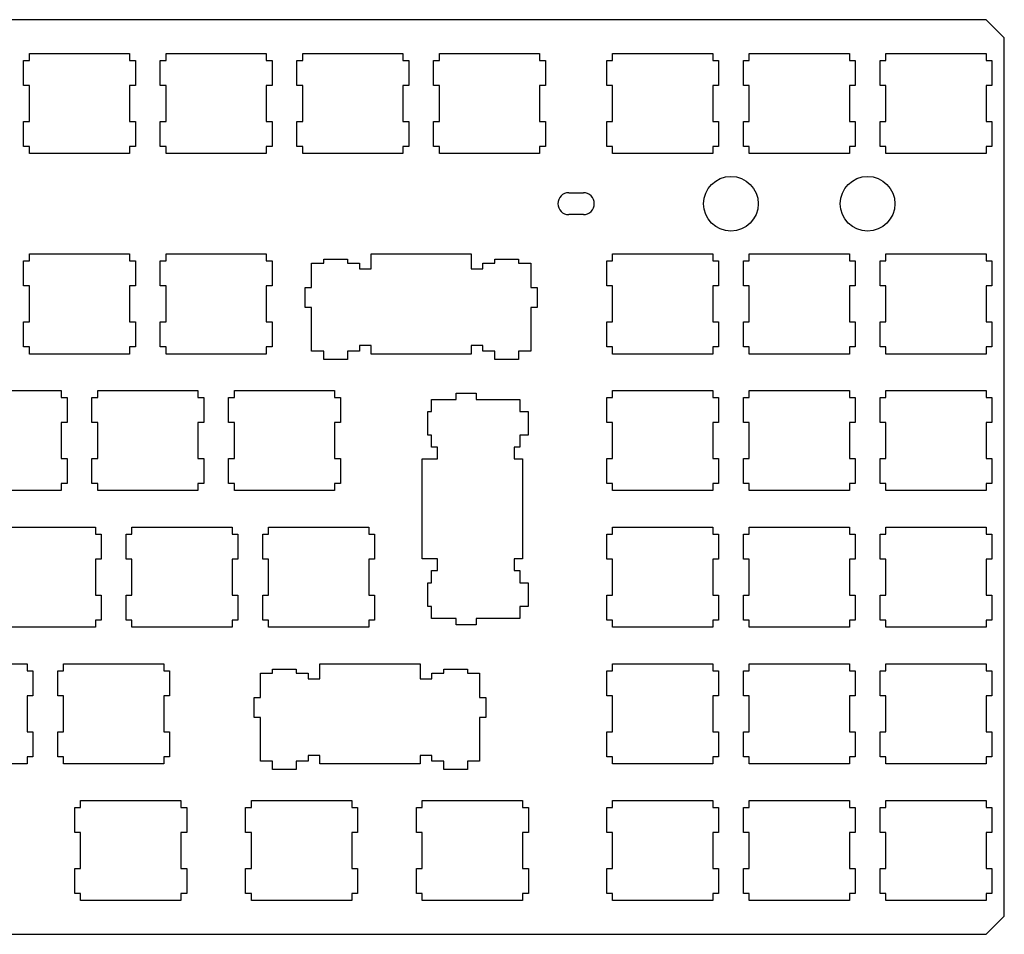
# Model space of a CAD drawing. Header units: inches. Extents: x -0.4 to 13.3, y 12 to 17.
# Tile 3 of 3: x 7.9 to 13.3, y 12 to 17. Entities that reach past the tile are written whole.
import ezdxf

# ---------------------------------------------------------------- set-up
doc = ezdxf.new("R2010")
doc.units = ezdxf.units.IN
doc.layers.add('BLACK', color=1, linetype='CONTINUOUS')

msp = doc.modelspace()

# ---------------------------------------------------------------- linework, layer by layer
at = {"layer": 'BLACK'}
for p, q in [((13.225, 16.995), (-0.275, 16.995)), ((13.325, 16.895), (13.225, 16.995)), ((13.325, 12.075), (13.325, 16.895)), ((7.975, 16.81), (8.525, 16.81)), ((7.975, 16.7714), (7.975, 16.81)), ((8.525, 16.81), (8.525, 16.7714)), ((8.725, 16.81), (9.275, 16.81)), ((8.725, 16.7714), (8.725, 16.81)), ((9.275, 16.81), (9.275, 16.7714)), ((9.475, 16.81), (10.025, 16.81)), ((9.475, 16.7714), (9.475, 16.81)), ((10.025, 16.81), (10.025, 16.7714)), ((10.225, 16.81), (10.775, 16.81)), ((10.225, 16.7714), (10.225, 16.81)), ((10.775, 16.81), (10.775, 16.7714)), ((11.175, 16.81), (11.725, 16.81)), ((11.175, 16.7714), (11.175, 16.81)), ((11.725, 16.81), (11.725, 16.7714)), ((11.925, 16.81), (12.475, 16.81)), ((11.925, 16.7714), (11.925, 16.81)), ((12.475, 16.81), (12.475, 16.7714)), ((12.675, 16.81), (13.225, 16.81)), ((12.675, 16.7714), (12.675, 16.81)), ((13.225, 16.81), (13.225, 16.7714)), ((7.943, 16.6336), (7.943, 16.7714)), ((7.943, 16.7714), (7.975, 16.7714)), ((8.525, 16.7714), (8.557, 16.7714)), ((8.557, 16.7714), (8.557, 16.6336)), ((8.693, 16.6336), (8.693, 16.7714)), ((8.693, 16.7714), (8.725, 16.7714)), ((9.275, 16.7714), (9.307, 16.7714)), ((9.307, 16.7714), (9.307, 16.6336)), ((9.443, 16.6336), (9.443, 16.7714)), ((9.443, 16.7714), (9.475, 16.7714)), ((10.025, 16.7714), (10.057, 16.7714)), ((10.057, 16.7714), (10.057, 16.6336)), ((10.193, 16.6336), (10.193, 16.7714)), ((10.193, 16.7714), (10.225, 16.7714)), ((10.775, 16.7714), (10.807, 16.7714)), ((10.807, 16.7714), (10.807, 16.6336)), ((11.143, 16.6336), (11.143, 16.7714)), ((11.143, 16.7714), (11.175, 16.7714)), ((11.725, 16.7714), (11.757, 16.7714)), ((11.757, 16.7714), (11.757, 16.6336)), ((11.893, 16.6336), (11.893, 16.7714)), ((11.893, 16.7714), (11.925, 16.7714)), ((12.475, 16.7714), (12.507, 16.7714)), ((12.507, 16.7714), (12.507, 16.6336)), ((12.643, 16.6336), (12.643, 16.7714)), ((12.643, 16.7714), (12.675, 16.7714)), ((13.225, 16.7714), (13.257, 16.7714)), ((13.257, 16.7714), (13.257, 16.6336)), ((7.975, 16.6336), (7.943, 16.6336)), ((7.975, 16.4364), (7.975, 16.6336)), ((8.557, 16.6336), (8.525, 16.6336)), ((8.525, 16.6336), (8.525, 16.4364)), ((8.725, 16.6336), (8.693, 16.6336)), ((8.725, 16.4364), (8.725, 16.6336)), ((9.307, 16.6336), (9.275, 16.6336)), ((9.275, 16.6336), (9.275, 16.4364)), ((9.475, 16.6336), (9.443, 16.6336)), ((9.475, 16.4364), (9.475, 16.6336)), ((10.057, 16.6336), (10.025, 16.6336)), ((10.025, 16.6336), (10.025, 16.4364)), ((10.225, 16.6336), (10.193, 16.6336)), ((10.225, 16.4364), (10.225, 16.6336)), ((10.807, 16.6336), (10.775, 16.6336)), ((10.775, 16.6336), (10.775, 16.4364)), ((11.175, 16.6336), (11.143, 16.6336)), ((11.175, 16.4364), (11.175, 16.6336)), ((11.757, 16.6336), (11.725, 16.6336)), ((11.725, 16.6336), (11.725, 16.4364)), ((11.925, 16.6336), (11.893, 16.6336)), ((11.925, 16.4364), (11.925, 16.6336)), ((12.507, 16.6336), (12.475, 16.6336)), ((12.475, 16.6336), (12.475, 16.4364)), ((12.675, 16.6336), (12.643, 16.6336)), ((12.675, 16.4364), (12.675, 16.6336)), ((13.257, 16.6336), (13.225, 16.6336)), ((13.225, 16.6336), (13.225, 16.4364)), ((7.943, 16.2986), (7.943, 16.4364)), ((7.943, 16.4364), (7.975, 16.4364)), ((8.525, 16.4364), (8.557, 16.4364)), ((8.557, 16.4364), (8.557, 16.2986)), ((8.693, 16.2986), (8.693, 16.4364)), ((8.693, 16.4364), (8.725, 16.4364)), ((9.275, 16.4364), (9.307, 16.4364)), ((9.307, 16.4364), (9.307, 16.2986)), ((9.443, 16.2986), (9.443, 16.4364)), ((9.443, 16.4364), (9.475, 16.4364)), ((10.025, 16.4364), (10.057, 16.4364)), ((10.057, 16.4364), (10.057, 16.2986)), ((10.193, 16.2986), (10.193, 16.4364)), ((10.193, 16.4364), (10.225, 16.4364)), ((10.775, 16.4364), (10.807, 16.4364)), ((10.807, 16.4364), (10.807, 16.2986)), ((11.143, 16.2986), (11.143, 16.4364)), ((11.143, 16.4364), (11.175, 16.4364)), ((11.725, 16.4364), (11.757, 16.4364)), ((11.757, 16.4364), (11.757, 16.2986)), ((11.893, 16.2986), (11.893, 16.4364)), ((11.893, 16.4364), (11.925, 16.4364)), ((12.475, 16.4364), (12.507, 16.4364)), ((12.507, 16.4364), (12.507, 16.2986)), ((12.643, 16.2986), (12.643, 16.4364)), ((12.643, 16.4364), (12.675, 16.4364)), ((13.225, 16.4364), (13.257, 16.4364)), ((13.257, 16.4364), (13.257, 16.2986)), ((7.975, 16.2986), (7.943, 16.2986)), ((7.975, 16.26), (7.975, 16.2986)), ((8.557, 16.2986), (8.525, 16.2986)), ((8.525, 16.2986), (8.525, 16.26)), ((8.725, 16.2986), (8.693, 16.2986)), ((8.725, 16.26), (8.725, 16.2986)), ((9.307, 16.2986), (9.275, 16.2986)), ((9.275, 16.2986), (9.275, 16.26)), ((9.475, 16.2986), (9.443, 16.2986)), ((9.475, 16.26), (9.475, 16.2986)), ((10.057, 16.2986), (10.025, 16.2986)), ((10.025, 16.2986), (10.025, 16.26)), ((10.225, 16.2986), (10.193, 16.2986)), ((10.225, 16.26), (10.225, 16.2986)), ((10.807, 16.2986), (10.775, 16.2986)), ((10.775, 16.2986), (10.775, 16.26)), ((11.175, 16.2986), (11.143, 16.2986)), ((11.175, 16.26), (11.175, 16.2986)), ((11.757, 16.2986), (11.725, 16.2986)), ((11.725, 16.2986), (11.725, 16.26)), ((11.925, 16.2986), (11.893, 16.2986)), ((11.925, 16.26), (11.925, 16.2986)), ((12.507, 16.2986), (12.475, 16.2986)), ((12.475, 16.2986), (12.475, 16.26)), ((12.675, 16.2986), (12.643, 16.2986)), ((12.675, 16.26), (12.675, 16.2986)), ((13.257, 16.2986), (13.225, 16.2986)), ((13.225, 16.2986), (13.225, 16.26)), ((8.525, 16.26), (7.975, 16.26)), ((9.275, 16.26), (8.725, 16.26)), ((10.025, 16.26), (9.475, 16.26)), ((10.775, 16.26), (10.225, 16.26)), ((11.725, 16.26), (11.175, 16.26)), ((12.475, 16.26), (11.925, 16.26)), ((13.225, 16.26), (12.675, 16.26)), ((10.935, 16.045), (11.015, 16.045)), ((11.015, 15.925), (10.935, 15.925)), ((7.943, 15.5336), (7.943, 15.6714)), ((7.943, 15.6714), (7.975, 15.6714)), ((7.975, 15.71), (8.525, 15.71)), ((7.975, 15.6714), (7.975, 15.71)), ((8.525, 15.71), (8.525, 15.6714)), ((8.525, 15.6714), (8.557, 15.6714)), ((8.557, 15.6714), (8.557, 15.5336)), ((8.693, 15.5336), (8.693, 15.6714)), ((8.693, 15.6714), (8.725, 15.6714)), ((8.725, 15.71), (9.275, 15.71)), ((8.725, 15.6714), (8.725, 15.71)), ((9.275, 15.71), (9.275, 15.6714)), ((9.275, 15.6714), (9.307, 15.6714)), ((9.307, 15.6714), (9.307, 15.5336)), ((9.59, 15.659), (9.59, 15.68)), ((9.59, 15.68), (9.72, 15.68)), ((9.72, 15.68), (9.72, 15.659)), ((9.85, 15.71), (10.4, 15.71)), ((9.85, 15.627), (9.85, 15.71)), ((10.4, 15.71), (10.4, 15.627)), ((10.53, 15.659), (10.53, 15.68)), ((10.53, 15.68), (10.66, 15.68)), ((10.66, 15.68), (10.66, 15.659)), ((11.143, 15.5336), (11.143, 15.6714)), ((11.143, 15.6714), (11.175, 15.6714)), ((11.175, 15.71), (11.725, 15.71)), ((11.175, 15.6714), (11.175, 15.71)), ((11.725, 15.71), (11.725, 15.6714)), ((11.725, 15.6714), (11.757, 15.6714)), ((11.757, 15.6714), (11.757, 15.5336)), ((11.893, 15.5336), (11.893, 15.6714)), ((11.893, 15.6714), (11.925, 15.6714)), ((11.925, 15.71), (12.475, 15.71)), ((11.925, 15.6714), (11.925, 15.71)), ((12.475, 15.71), (12.475, 15.6714)), ((12.475, 15.6714), (12.507, 15.6714)), ((12.507, 15.6714), (12.507, 15.5336)), ((12.643, 15.5336), (12.643, 15.6714)), ((12.643, 15.6714), (12.675, 15.6714)), ((12.675, 15.71), (13.225, 15.71)), ((12.675, 15.6714), (12.675, 15.71)), ((13.225, 15.71), (13.225, 15.6714)), ((13.225, 15.6714), (13.257, 15.6714)), ((13.257, 15.6714), (13.257, 15.5336)), ((9.524, 15.525), (9.524, 15.659)), ((9.524, 15.659), (9.59, 15.659)), ((9.72, 15.659), (9.786, 15.659)), ((9.786, 15.659), (9.786, 15.627)), ((9.786, 15.627), (9.85, 15.627)), ((10.4, 15.627), (10.464, 15.627)), ((10.464, 15.627), (10.464, 15.659)), ((10.464, 15.659), (10.53, 15.659)), ((10.66, 15.659), (10.726, 15.659)), ((10.726, 15.659), (10.726, 15.525)), ((7.975, 15.5336), (7.943, 15.5336)), ((7.975, 15.3364), (7.975, 15.5336)), ((8.557, 15.5336), (8.525, 15.5336)), ((8.525, 15.5336), (8.525, 15.3364)), ((8.725, 15.5336), (8.693, 15.5336)), ((8.725, 15.3364), (8.725, 15.5336)), ((9.307, 15.5336), (9.275, 15.5336)), ((9.275, 15.5336), (9.275, 15.3364)), ((9.489, 15.415), (9.489, 15.525)), ((9.489, 15.525), (9.524, 15.525)), ((10.726, 15.525), (10.761, 15.525)), ((10.761, 15.525), (10.761, 15.415)), ((11.175, 15.5336), (11.143, 15.5336)), ((11.175, 15.3364), (11.175, 15.5336)), ((11.757, 15.5336), (11.725, 15.5336)), ((11.725, 15.5336), (11.725, 15.3364)), ((11.925, 15.5336), (11.893, 15.5336)), ((11.925, 15.3364), (11.925, 15.5336)), ((12.507, 15.5336), (12.475, 15.5336)), ((12.475, 15.5336), (12.475, 15.3364)), ((12.675, 15.5336), (12.643, 15.5336)), ((12.675, 15.3364), (12.675, 15.5336)), ((13.257, 15.5336), (13.225, 15.5336)), ((13.225, 15.5336), (13.225, 15.3364)), ((9.524, 15.415), (9.489, 15.415)), ((9.524, 15.175), (9.524, 15.415)), ((10.761, 15.415), (10.726, 15.415)), ((10.726, 15.415), (10.726, 15.175)), ((7.943, 15.1986), (7.943, 15.3364)), ((7.943, 15.3364), (7.975, 15.3364)), ((8.525, 15.3364), (8.557, 15.3364)), ((8.557, 15.3364), (8.557, 15.1986)), ((8.693, 15.1986), (8.693, 15.3364)), ((8.693, 15.3364), (8.725, 15.3364)), ((9.275, 15.3364), (9.307, 15.3364)), ((9.307, 15.3364), (9.307, 15.1986)), ((11.143, 15.1986), (11.143, 15.3364)), ((11.143, 15.3364), (11.175, 15.3364)), ((11.725, 15.3364), (11.757, 15.3364)), ((11.757, 15.3364), (11.757, 15.1986)), ((11.893, 15.1986), (11.893, 15.3364)), ((11.893, 15.3364), (11.925, 15.3364)), ((12.475, 15.3364), (12.507, 15.3364)), ((12.507, 15.3364), (12.507, 15.1986)), ((12.643, 15.1986), (12.643, 15.3364)), ((12.643, 15.3364), (12.675, 15.3364)), ((13.225, 15.3364), (13.257, 15.3364)), ((13.257, 15.3364), (13.257, 15.1986)), ((7.975, 15.1986), (7.943, 15.1986)), ((7.975, 15.16), (7.975, 15.1986)), ((8.557, 15.1986), (8.525, 15.1986)), ((8.525, 15.1986), (8.525, 15.16)), ((8.725, 15.1986), (8.693, 15.1986)), ((8.725, 15.16), (8.725, 15.1986)), ((9.307, 15.1986), (9.275, 15.1986)), ((9.275, 15.1986), (9.275, 15.16)), ((9.85, 15.206), (9.786, 15.206)), ((9.786, 15.206), (9.786, 15.175)), ((9.85, 15.16), (9.85, 15.206)), ((10.464, 15.206), (10.4, 15.206)), ((10.4, 15.206), (10.4, 15.16)), ((10.464, 15.175), (10.464, 15.206)), ((11.175, 15.1986), (11.143, 15.1986)), ((11.175, 15.16), (11.175, 15.1986)), ((11.757, 15.1986), (11.725, 15.1986)), ((11.725, 15.1986), (11.725, 15.16)), ((11.925, 15.1986), (11.893, 15.1986)), ((11.925, 15.16), (11.925, 15.1986)), ((12.507, 15.1986), (12.475, 15.1986)), ((12.475, 15.1986), (12.475, 15.16)), ((12.675, 15.1986), (12.643, 15.1986)), ((12.675, 15.16), (12.675, 15.1986)), ((13.257, 15.1986), (13.225, 15.1986)), ((13.225, 15.1986), (13.225, 15.16)), ((8.525, 15.16), (7.975, 15.16)), ((9.275, 15.16), (8.725, 15.16)), ((9.59, 15.175), (9.524, 15.175)), ((9.59, 15.13), (9.59, 15.175)), ((9.72, 15.13), (9.59, 15.13)), ((9.786, 15.175), (9.72, 15.175)), ((9.72, 15.175), (9.72, 15.13)), ((10.4, 15.16), (9.85, 15.16)), ((10.53, 15.175), (10.464, 15.175)), ((10.53, 15.13), (10.53, 15.175)), ((10.66, 15.13), (10.53, 15.13)), ((10.726, 15.175), (10.66, 15.175)), ((10.66, 15.175), (10.66, 15.13)), ((11.725, 15.16), (11.175, 15.16)), ((12.475, 15.16), (11.925, 15.16)), ((13.225, 15.16), (12.675, 15.16)), ((7.6, 14.96), (8.15, 14.96)), ((8.15, 14.96), (8.15, 14.9214)), ((8.15, 14.9214), (8.182, 14.9214)), ((8.182, 14.9214), (8.182, 14.7836)), ((8.318, 14.7836), (8.318, 14.9214)), ((8.318, 14.9214), (8.35, 14.9214)), ((8.35, 14.96), (8.9, 14.96)), ((8.35, 14.9214), (8.35, 14.96)), ((8.9, 14.96), (8.9, 14.9214)), ((8.9, 14.9214), (8.932, 14.9214)), ((8.932, 14.9214), (8.932, 14.7836)), ((9.068, 14.7836), (9.068, 14.9214)), ((9.068, 14.9214), (9.1, 14.9214)), ((9.1, 14.96), (9.65, 14.96)), ((9.1, 14.9214), (9.1, 14.96)), ((9.65, 14.96), (9.65, 14.9214)), ((9.65, 14.9214), (9.682, 14.9214)), ((9.682, 14.9214), (9.682, 14.7836)), ((10.3163, 14.911), (10.3163, 14.946)), ((10.3163, 14.946), (10.4263, 14.946)), ((10.4263, 14.946), (10.4263, 14.911)), ((11.143, 14.7836), (11.143, 14.9214)), ((11.143, 14.9214), (11.175, 14.9214)), ((11.175, 14.96), (11.725, 14.96)), ((11.175, 14.9214), (11.175, 14.96)), ((11.725, 14.96), (11.725, 14.9214)), ((11.725, 14.9214), (11.757, 14.9214)), ((11.757, 14.9214), (11.757, 14.7836)), ((11.893, 14.7836), (11.893, 14.9214)), ((11.893, 14.9214), (11.925, 14.9214)), ((11.925, 14.96), (12.475, 14.96)), ((11.925, 14.9214), (11.925, 14.96)), ((12.475, 14.96), (12.475, 14.9214)), ((12.475, 14.9214), (12.507, 14.9214)), ((12.507, 14.9214), (12.507, 14.7836)), ((12.643, 14.7836), (12.643, 14.9214)), ((12.643, 14.9214), (12.675, 14.9214)), ((12.675, 14.96), (13.225, 14.96)), ((12.675, 14.9214), (12.675, 14.96)), ((13.225, 14.96), (13.225, 14.9214)), ((13.225, 14.9214), (13.257, 14.9214)), ((13.257, 14.9214), (13.257, 14.7836)), ((10.1823, 14.845), (10.1823, 14.911)), ((10.1823, 14.911), (10.3163, 14.911)), ((10.4263, 14.911), (10.6663, 14.911)), ((10.6663, 14.911), (10.6663, 14.845)), ((10.1613, 14.715), (10.1613, 14.845)), ((10.1613, 14.845), (10.1823, 14.845)), ((10.6663, 14.845), (10.7113, 14.845)), ((10.7113, 14.845), (10.7113, 14.715)), ((8.182, 14.7836), (8.15, 14.7836)), ((8.15, 14.7836), (8.15, 14.5864)), ((8.35, 14.7836), (8.318, 14.7836)), ((8.35, 14.5864), (8.35, 14.7836)), ((8.932, 14.7836), (8.9, 14.7836)), ((8.9, 14.7836), (8.9, 14.5864)), ((9.1, 14.7836), (9.068, 14.7836)), ((9.1, 14.5864), (9.1, 14.7836)), ((9.682, 14.7836), (9.65, 14.7836)), ((9.65, 14.7836), (9.65, 14.5864)), ((11.175, 14.7836), (11.143, 14.7836)), ((11.175, 14.5864), (11.175, 14.7836)), ((11.757, 14.7836), (11.725, 14.7836)), ((11.725, 14.7836), (11.725, 14.5864)), ((11.925, 14.7836), (11.893, 14.7836)), ((11.925, 14.5864), (11.925, 14.7836)), ((12.507, 14.7836), (12.475, 14.7836)), ((12.475, 14.7836), (12.475, 14.5864)), ((12.675, 14.7836), (12.643, 14.7836)), ((12.675, 14.5864), (12.675, 14.7836)), ((13.257, 14.7836), (13.225, 14.7836)), ((13.225, 14.7836), (13.225, 14.5864)), ((10.1823, 14.715), (10.1613, 14.715)), ((10.1823, 14.649), (10.1823, 14.715)), ((10.7113, 14.715), (10.6663, 14.715)), ((10.6663, 14.715), (10.6663, 14.649)), ((10.2143, 14.649), (10.1823, 14.649)), ((10.2143, 14.585), (10.2143, 14.649)), ((10.6663, 14.649), (10.6353, 14.649)), ((10.6353, 14.649), (10.6353, 14.585)), ((8.15, 14.5864), (8.182, 14.5864)), ((8.182, 14.5864), (8.182, 14.4486)), ((8.318, 14.4486), (8.318, 14.5864)), ((8.318, 14.5864), (8.35, 14.5864)), ((8.9, 14.5864), (8.932, 14.5864)), ((8.932, 14.5864), (8.932, 14.4486)), ((9.068, 14.4486), (9.068, 14.5864)), ((9.068, 14.5864), (9.1, 14.5864)), ((9.65, 14.5864), (9.682, 14.5864)), ((9.682, 14.5864), (9.682, 14.4486)), ((10.1313, 14.035), (10.1313, 14.585)), ((10.1313, 14.585), (10.2143, 14.585)), ((10.6353, 14.585), (10.6813, 14.585)), ((10.6813, 14.585), (10.6813, 14.035)), ((11.143, 14.4486), (11.143, 14.5864)), ((11.143, 14.5864), (11.175, 14.5864)), ((11.725, 14.5864), (11.757, 14.5864)), ((11.757, 14.5864), (11.757, 14.4486)), ((11.893, 14.4486), (11.893, 14.5864)), ((11.893, 14.5864), (11.925, 14.5864)), ((12.475, 14.5864), (12.507, 14.5864)), ((12.507, 14.5864), (12.507, 14.4486)), ((12.643, 14.4486), (12.643, 14.5864)), ((12.643, 14.5864), (12.675, 14.5864)), ((13.225, 14.5864), (13.257, 14.5864)), ((13.257, 14.5864), (13.257, 14.4486)), ((8.182, 14.4486), (8.15, 14.4486)), ((8.15, 14.4486), (8.15, 14.41)), ((8.35, 14.4486), (8.318, 14.4486)), ((8.35, 14.41), (8.35, 14.4486)), ((8.932, 14.4486), (8.9, 14.4486)), ((8.9, 14.4486), (8.9, 14.41)), ((9.1, 14.4486), (9.068, 14.4486)), ((9.1, 14.41), (9.1, 14.4486)), ((9.682, 14.4486), (9.65, 14.4486)), ((9.65, 14.4486), (9.65, 14.41)), ((11.175, 14.4486), (11.143, 14.4486)), ((11.175, 14.41), (11.175, 14.4486)), ((11.757, 14.4486), (11.725, 14.4486)), ((11.725, 14.4486), (11.725, 14.41)), ((11.925, 14.4486), (11.893, 14.4486)), ((11.925, 14.41), (11.925, 14.4486)), ((12.507, 14.4486), (12.475, 14.4486)), ((12.475, 14.4486), (12.475, 14.41)), ((12.675, 14.4486), (12.643, 14.4486)), ((12.675, 14.41), (12.675, 14.4486)), ((13.257, 14.4486), (13.225, 14.4486)), ((13.225, 14.4486), (13.225, 14.41)), ((8.15, 14.41), (7.6, 14.41)), ((8.9, 14.41), (8.35, 14.41)), ((9.65, 14.41), (9.1, 14.41)), ((11.725, 14.41), (11.175, 14.41)), ((12.475, 14.41), (11.925, 14.41)), ((13.225, 14.41), (12.675, 14.41)), ((7.7875, 14.21), (8.3375, 14.21)), ((8.3375, 14.21), (8.3375, 14.1714)), ((8.3375, 14.1714), (8.3695, 14.1714)), ((8.3695, 14.1714), (8.3695, 14.0336)), ((8.5055, 14.0336), (8.5055, 14.1714)), ((8.5055, 14.1714), (8.5375, 14.1714)), ((8.5375, 14.21), (9.0875, 14.21)), ((8.5375, 14.1714), (8.5375, 14.21)), ((9.0875, 14.21), (9.0875, 14.1714)), ((9.0875, 14.1714), (9.1195, 14.1714)), ((9.1195, 14.1714), (9.1195, 14.0336)), ((9.2555, 14.0336), (9.2555, 14.1714)), ((9.2555, 14.1714), (9.2875, 14.1714)), ((9.2875, 14.21), (9.8375, 14.21)), ((9.2875, 14.1714), (9.2875, 14.21)), ((9.8375, 14.21), (9.8375, 14.1714)), ((9.8375, 14.1714), (9.8695, 14.1714)), ((9.8695, 14.1714), (9.8695, 14.0336)), ((11.143, 14.0336), (11.143, 14.1714)), ((11.143, 14.1714), (11.175, 14.1714)), ((11.175, 14.21), (11.725, 14.21)), ((11.175, 14.1714), (11.175, 14.21)), ((11.725, 14.21), (11.725, 14.1714)), ((11.725, 14.1714), (11.757, 14.1714)), ((11.757, 14.1714), (11.757, 14.0336)), ((11.893, 14.0336), (11.893, 14.1714)), ((11.893, 14.1714), (11.925, 14.1714)), ((11.925, 14.21), (12.475, 14.21)), ((11.925, 14.1714), (11.925, 14.21)), ((12.475, 14.21), (12.475, 14.1714)), ((12.475, 14.1714), (12.507, 14.1714)), ((12.507, 14.1714), (12.507, 14.0336)), ((12.643, 14.0336), (12.643, 14.1714)), ((12.643, 14.1714), (12.675, 14.1714)), ((12.675, 14.21), (13.225, 14.21)), ((12.675, 14.1714), (12.675, 14.21)), ((13.225, 14.21), (13.225, 14.1714)), ((13.225, 14.1714), (13.257, 14.1714)), ((13.257, 14.1714), (13.257, 14.0336)), ((8.3695, 14.0336), (8.3375, 14.0336)), ((8.3375, 14.0336), (8.3375, 13.8364)), ((8.5375, 14.0336), (8.5055, 14.0336)), ((8.5375, 13.8364), (8.5375, 14.0336)), ((9.1195, 14.0336), (9.0875, 14.0336)), ((9.0875, 14.0336), (9.0875, 13.8364)), ((9.2875, 14.0336), (9.2555, 14.0336)), ((9.2875, 13.8364), (9.2875, 14.0336)), ((9.8695, 14.0336), (9.8375, 14.0336)), ((9.8375, 14.0336), (9.8375, 13.8364)), ((10.2143, 14.035), (10.1313, 14.035)), ((10.2143, 13.971), (10.2143, 14.035)), ((10.6813, 14.035), (10.6353, 14.035)), ((10.6353, 14.035), (10.6353, 13.971)), ((11.175, 14.0336), (11.143, 14.0336)), ((11.175, 13.8364), (11.175, 14.0336)), ((11.757, 14.0336), (11.725, 14.0336)), ((11.725, 14.0336), (11.725, 13.8364)), ((11.925, 14.0336), (11.893, 14.0336)), ((11.925, 13.8364), (11.925, 14.0336)), ((12.507, 14.0336), (12.475, 14.0336)), ((12.475, 14.0336), (12.475, 13.8364)), ((12.675, 14.0336), (12.643, 14.0336)), ((12.675, 13.8364), (12.675, 14.0336)), ((13.257, 14.0336), (13.225, 14.0336)), ((13.225, 14.0336), (13.225, 13.8364)), ((10.1823, 13.905), (10.1823, 13.971)), ((10.1823, 13.971), (10.2143, 13.971)), ((10.6353, 13.971), (10.6663, 13.971)), ((10.6663, 13.971), (10.6663, 13.905)), ((10.1613, 13.775), (10.1613, 13.905)), ((10.1613, 13.905), (10.1823, 13.905)), ((10.6663, 13.905), (10.7113, 13.905)), ((10.7113, 13.905), (10.7113, 13.775)), ((8.3375, 13.8364), (8.3695, 13.8364)), ((8.3695, 13.8364), (8.3695, 13.6986)), ((8.5055, 13.6986), (8.5055, 13.8364)), ((8.5055, 13.8364), (8.5375, 13.8364)), ((9.0875, 13.8364), (9.1195, 13.8364)), ((9.1195, 13.8364), (9.1195, 13.6986)), ((9.2555, 13.6986), (9.2555, 13.8364)), ((9.2555, 13.8364), (9.2875, 13.8364)), ((9.8375, 13.8364), (9.8695, 13.8364)), ((9.8695, 13.8364), (9.8695, 13.6986)), ((11.143, 13.6986), (11.143, 13.8364)), ((11.143, 13.8364), (11.175, 13.8364)), ((11.725, 13.8364), (11.757, 13.8364)), ((11.757, 13.8364), (11.757, 13.6986)), ((11.893, 13.6986), (11.893, 13.8364)), ((11.893, 13.8364), (11.925, 13.8364)), ((12.475, 13.8364), (12.507, 13.8364)), ((12.507, 13.8364), (12.507, 13.6986)), ((12.643, 13.6986), (12.643, 13.8364)), ((12.643, 13.8364), (12.675, 13.8364)), ((13.225, 13.8364), (13.257, 13.8364)), ((13.257, 13.8364), (13.257, 13.6986)), ((10.1823, 13.775), (10.1613, 13.775)), ((10.1823, 13.709), (10.1823, 13.775)), ((10.7113, 13.775), (10.6663, 13.775)), ((10.6663, 13.775), (10.6663, 13.709)), ((8.3695, 13.6986), (8.3375, 13.6986)), ((8.3375, 13.6986), (8.3375, 13.66)), ((8.5375, 13.6986), (8.5055, 13.6986)), ((8.5375, 13.66), (8.5375, 13.6986)), ((9.1195, 13.6986), (9.0875, 13.6986)), ((9.0875, 13.6986), (9.0875, 13.66)), ((9.2875, 13.6986), (9.2555, 13.6986)), ((9.2875, 13.66), (9.2875, 13.6986)), ((9.8695, 13.6986), (9.8375, 13.6986)), ((9.8375, 13.6986), (9.8375, 13.66)), ((10.3163, 13.709), (10.1823, 13.709)), ((10.3163, 13.674), (10.3163, 13.709)), ((10.4263, 13.674), (10.3163, 13.674)), ((10.6663, 13.709), (10.4263, 13.709)), ((10.4263, 13.709), (10.4263, 13.674)), ((11.175, 13.6986), (11.143, 13.6986)), ((11.175, 13.66), (11.175, 13.6986)), ((11.757, 13.6986), (11.725, 13.6986)), ((11.725, 13.6986), (11.725, 13.66)), ((11.925, 13.6986), (11.893, 13.6986)), ((11.925, 13.66), (11.925, 13.6986)), ((12.507, 13.6986), (12.475, 13.6986)), ((12.475, 13.6986), (12.475, 13.66)), ((12.675, 13.6986), (12.643, 13.6986)), ((12.675, 13.66), (12.675, 13.6986)), ((13.257, 13.6986), (13.225, 13.6986)), ((13.225, 13.6986), (13.225, 13.66)), ((8.3375, 13.66), (7.7875, 13.66)), ((9.0875, 13.66), (8.5375, 13.66)), ((9.8375, 13.66), (9.2875, 13.66)), ((11.725, 13.66), (11.175, 13.66)), ((12.475, 13.66), (11.925, 13.66)), ((13.225, 13.66), (12.675, 13.66)), ((7.4125, 13.46), (7.9625, 13.46)), ((7.9625, 13.46), (7.9625, 13.4214)), ((8.1625, 13.46), (8.7125, 13.46)), ((8.1625, 13.4214), (8.1625, 13.46)), ((8.7125, 13.46), (8.7125, 13.4214)), ((9.5688, 13.46), (10.1188, 13.46)), ((9.5688, 13.377), (9.5688, 13.46)), ((10.1188, 13.46), (10.1188, 13.377)), ((11.175, 13.46), (11.725, 13.46)), ((11.175, 13.4214), (11.175, 13.46)), ((11.725, 13.46), (11.725, 13.4214)), ((11.925, 13.46), (12.475, 13.46)), ((11.925, 13.4214), (11.925, 13.46)), ((12.475, 13.46), (12.475, 13.4214)), ((12.675, 13.46), (13.225, 13.46)), ((12.675, 13.4214), (12.675, 13.46)), ((13.225, 13.46), (13.225, 13.4214)), ((7.9625, 13.4214), (7.9945, 13.4214)), ((7.9945, 13.4214), (7.9945, 13.2836)), ((8.1305, 13.2836), (8.1305, 13.4214)), ((8.1305, 13.4214), (8.1625, 13.4214)), ((8.7125, 13.4214), (8.7445, 13.4214)), ((8.7445, 13.4214), (8.7445, 13.2836)), ((9.2428, 13.275), (9.2428, 13.409)), ((9.2428, 13.409), (9.3088, 13.409)), ((9.3088, 13.409), (9.3088, 13.43)), ((9.3088, 13.43), (9.4388, 13.43)), ((9.4388, 13.43), (9.4388, 13.409)), ((9.4388, 13.409), (9.5048, 13.409)), ((9.5048, 13.409), (9.5048, 13.377)), ((10.1828, 13.377), (10.1828, 13.409)), ((10.1828, 13.409), (10.2488, 13.409)), ((10.2488, 13.409), (10.2488, 13.43)), ((10.2488, 13.43), (10.3788, 13.43)), ((10.3788, 13.43), (10.3788, 13.409)), ((10.3788, 13.409), (10.4448, 13.409)), ((10.4448, 13.409), (10.4448, 13.275)), ((11.143, 13.2836), (11.143, 13.4214)), ((11.143, 13.4214), (11.175, 13.4214)), ((11.725, 13.4214), (11.757, 13.4214)), ((11.757, 13.4214), (11.757, 13.2836)), ((11.893, 13.2836), (11.893, 13.4214)), ((11.893, 13.4214), (11.925, 13.4214)), ((12.475, 13.4214), (12.507, 13.4214)), ((12.507, 13.4214), (12.507, 13.2836)), ((12.643, 13.2836), (12.643, 13.4214)), ((12.643, 13.4214), (12.675, 13.4214)), ((13.225, 13.4214), (13.257, 13.4214)), ((13.257, 13.4214), (13.257, 13.2836)), ((9.5048, 13.377), (9.5688, 13.377)), ((10.1188, 13.377), (10.1828, 13.377)), ((7.9945, 13.2836), (7.9625, 13.2836)), ((7.9625, 13.2836), (7.9625, 13.0864)), ((8.1625, 13.2836), (8.1305, 13.2836)), ((8.1625, 13.0864), (8.1625, 13.2836)), ((8.7445, 13.2836), (8.7125, 13.2836)), ((8.7125, 13.2836), (8.7125, 13.0864)), ((9.2078, 13.165), (9.2078, 13.275)), ((9.2078, 13.275), (9.2428, 13.275)), ((10.4448, 13.275), (10.4798, 13.275)), ((10.4798, 13.275), (10.4798, 13.165)), ((11.175, 13.2836), (11.143, 13.2836)), ((11.175, 13.0864), (11.175, 13.2836)), ((11.757, 13.2836), (11.725, 13.2836)), ((11.725, 13.2836), (11.725, 13.0864)), ((11.925, 13.2836), (11.893, 13.2836)), ((11.925, 13.0864), (11.925, 13.2836)), ((12.507, 13.2836), (12.475, 13.2836)), ((12.475, 13.2836), (12.475, 13.0864)), ((12.675, 13.2836), (12.643, 13.2836)), ((12.675, 13.0864), (12.675, 13.2836)), ((13.257, 13.2836), (13.225, 13.2836)), ((13.225, 13.2836), (13.225, 13.0864)), ((9.2428, 13.165), (9.2078, 13.165)), ((9.2428, 12.925), (9.2428, 13.165)), ((10.4798, 13.165), (10.4448, 13.165)), ((10.4448, 13.165), (10.4448, 12.925)), ((7.9625, 13.0864), (7.9945, 13.0864)), ((7.9945, 13.0864), (7.9945, 12.9486)), ((8.1305, 12.9486), (8.1305, 13.0864)), ((8.1305, 13.0864), (8.1625, 13.0864)), ((8.7125, 13.0864), (8.7445, 13.0864)), ((8.7445, 13.0864), (8.7445, 12.9486)), ((11.143, 12.9486), (11.143, 13.0864)), ((11.143, 13.0864), (11.175, 13.0864)), ((11.725, 13.0864), (11.757, 13.0864)), ((11.757, 13.0864), (11.757, 12.9486)), ((11.893, 12.9486), (11.893, 13.0864)), ((11.893, 13.0864), (11.925, 13.0864)), ((12.475, 13.0864), (12.507, 13.0864)), ((12.507, 13.0864), (12.507, 12.9486)), ((12.643, 12.9486), (12.643, 13.0864)), ((12.643, 13.0864), (12.675, 13.0864)), ((13.225, 13.0864), (13.257, 13.0864)), ((13.257, 13.0864), (13.257, 12.9486)), ((7.9945, 12.9486), (7.9625, 12.9486)), ((7.9625, 12.9486), (7.9625, 12.91)), ((8.1625, 12.9486), (8.1305, 12.9486)), ((8.1625, 12.91), (8.1625, 12.9486)), ((8.7445, 12.9486), (8.7125, 12.9486)), ((8.7125, 12.9486), (8.7125, 12.91)), ((9.3088, 12.925), (9.2428, 12.925)), ((9.3088, 12.88), (9.3088, 12.925)), ((9.5048, 12.925), (9.4388, 12.925)), ((9.4388, 12.925), (9.4388, 12.88)), ((9.5688, 12.956), (9.5048, 12.956)), ((9.5048, 12.956), (9.5048, 12.925)), ((9.5688, 12.91), (9.5688, 12.956)), ((10.1828, 12.956), (10.1188, 12.956)), ((10.1188, 12.956), (10.1188, 12.91)), ((10.1828, 12.925), (10.1828, 12.956)), ((10.2488, 12.925), (10.1828, 12.925)), ((10.2488, 12.88), (10.2488, 12.925)), ((10.4448, 12.925), (10.3788, 12.925)), ((10.3788, 12.925), (10.3788, 12.88)), ((11.175, 12.9486), (11.143, 12.9486)), ((11.175, 12.91), (11.175, 12.9486)), ((11.757, 12.9486), (11.725, 12.9486)), ((11.725, 12.9486), (11.725, 12.91)), ((11.925, 12.9486), (11.893, 12.9486)), ((11.925, 12.91), (11.925, 12.9486)), ((12.507, 12.9486), (12.475, 12.9486)), ((12.475, 12.9486), (12.475, 12.91)), ((12.675, 12.9486), (12.643, 12.9486)), ((12.675, 12.91), (12.675, 12.9486)), ((13.257, 12.9486), (13.225, 12.9486)), ((13.225, 12.9486), (13.225, 12.91)), ((7.9625, 12.91), (7.4125, 12.91)), ((8.7125, 12.91), (8.1625, 12.91)), ((9.4388, 12.88), (9.3088, 12.88)), ((10.1188, 12.91), (9.5688, 12.91)), ((10.3788, 12.88), (10.2488, 12.88)), ((11.725, 12.91), (11.175, 12.91)), ((12.475, 12.91), (11.925, 12.91)), ((13.225, 12.91), (12.675, 12.91)), ((8.2563, 12.71), (8.8063, 12.71)), ((8.2563, 12.6714), (8.2563, 12.71)), ((8.8063, 12.71), (8.8063, 12.6714)), ((9.1938, 12.71), (9.7438, 12.71)), ((9.1938, 12.6714), (9.1938, 12.71)), ((9.7438, 12.71), (9.7438, 12.6714)), ((10.1313, 12.71), (10.6813, 12.71)), ((10.1313, 12.6714), (10.1313, 12.71)), ((10.6813, 12.71), (10.6813, 12.6714)), ((11.175, 12.71), (11.725, 12.71)), ((11.175, 12.6714), (11.175, 12.71)), ((11.725, 12.71), (11.725, 12.6714)), ((11.925, 12.71), (12.475, 12.71)), ((11.925, 12.6714), (11.925, 12.71)), ((12.475, 12.71), (12.475, 12.6714)), ((12.675, 12.71), (13.225, 12.71)), ((12.675, 12.6714), (12.675, 12.71)), ((13.225, 12.71), (13.225, 12.6714)), ((8.2243, 12.5336), (8.2243, 12.6714)), ((8.2243, 12.6714), (8.2563, 12.6714)), ((8.8063, 12.6714), (8.8383, 12.6714)), ((8.8383, 12.6714), (8.8383, 12.5336)), ((9.1618, 12.5336), (9.1618, 12.6714)), ((9.1618, 12.6714), (9.1938, 12.6714)), ((9.7438, 12.6714), (9.7758, 12.6714)), ((9.7758, 12.6714), (9.7758, 12.5336)), ((10.0993, 12.5336), (10.0993, 12.6714)), ((10.0993, 12.6714), (10.1313, 12.6714)), ((10.6813, 12.6714), (10.7133, 12.6714)), ((10.7133, 12.6714), (10.7133, 12.5336)), ((11.143, 12.5336), (11.143, 12.6714)), ((11.143, 12.6714), (11.175, 12.6714)), ((11.725, 12.6714), (11.757, 12.6714)), ((11.757, 12.6714), (11.757, 12.5336)), ((11.893, 12.5336), (11.893, 12.6714)), ((11.893, 12.6714), (11.925, 12.6714)), ((12.475, 12.6714), (12.507, 12.6714)), ((12.507, 12.6714), (12.507, 12.5336)), ((12.643, 12.5336), (12.643, 12.6714)), ((12.643, 12.6714), (12.675, 12.6714)), ((13.225, 12.6714), (13.257, 12.6714)), ((13.257, 12.6714), (13.257, 12.5336)), ((8.2563, 12.5336), (8.2243, 12.5336)), ((8.2563, 12.3364), (8.2563, 12.5336)), ((8.8383, 12.5336), (8.8063, 12.5336)), ((8.8063, 12.5336), (8.8063, 12.3364)), ((9.1938, 12.5336), (9.1618, 12.5336)), ((9.1938, 12.3364), (9.1938, 12.5336)), ((9.7758, 12.5336), (9.7438, 12.5336)), ((9.7438, 12.5336), (9.7438, 12.3364)), ((10.1313, 12.5336), (10.0993, 12.5336)), ((10.1313, 12.3364), (10.1313, 12.5336)), ((10.7133, 12.5336), (10.6813, 12.5336)), ((10.6813, 12.5336), (10.6813, 12.3364)), ((11.175, 12.5336), (11.143, 12.5336)), ((11.175, 12.3364), (11.175, 12.5336)), ((11.757, 12.5336), (11.725, 12.5336)), ((11.725, 12.5336), (11.725, 12.3364)), ((11.925, 12.5336), (11.893, 12.5336)), ((11.925, 12.3364), (11.925, 12.5336)), ((12.507, 12.5336), (12.475, 12.5336)), ((12.475, 12.5336), (12.475, 12.3364)), ((12.675, 12.5336), (12.643, 12.5336)), ((12.675, 12.3364), (12.675, 12.5336)), ((13.257, 12.5336), (13.225, 12.5336)), ((13.225, 12.5336), (13.225, 12.3364)), ((8.2243, 12.1986), (8.2243, 12.3364)), ((8.2243, 12.3364), (8.2563, 12.3364)), ((8.8063, 12.3364), (8.8383, 12.3364)), ((8.8383, 12.3364), (8.8383, 12.1986)), ((9.1618, 12.1986), (9.1618, 12.3364)), ((9.1618, 12.3364), (9.1938, 12.3364)), ((9.7438, 12.3364), (9.7758, 12.3364)), ((9.7758, 12.3364), (9.7758, 12.1986)), ((10.0993, 12.1986), (10.0993, 12.3364)), ((10.0993, 12.3364), (10.1313, 12.3364)), ((10.6813, 12.3364), (10.7133, 12.3364)), ((10.7133, 12.3364), (10.7133, 12.1986)), ((11.143, 12.1986), (11.143, 12.3364)), ((11.143, 12.3364), (11.175, 12.3364)), ((11.725, 12.3364), (11.757, 12.3364)), ((11.757, 12.3364), (11.757, 12.1986)), ((11.893, 12.1986), (11.893, 12.3364)), ((11.893, 12.3364), (11.925, 12.3364)), ((12.475, 12.3364), (12.507, 12.3364)), ((12.507, 12.3364), (12.507, 12.1986)), ((12.643, 12.1986), (12.643, 12.3364)), ((12.643, 12.3364), (12.675, 12.3364)), ((13.225, 12.3364), (13.257, 12.3364)), ((13.257, 12.3364), (13.257, 12.1986)), ((8.2563, 12.1986), (8.2243, 12.1986)), ((8.2563, 12.16), (8.2563, 12.1986)), ((8.8063, 12.16), (8.2563, 12.16)), ((8.8383, 12.1986), (8.8063, 12.1986)), ((8.8063, 12.1986), (8.8063, 12.16)), ((9.1938, 12.1986), (9.1618, 12.1986)), ((9.1938, 12.16), (9.1938, 12.1986)), ((9.7438, 12.16), (9.1938, 12.16)), ((9.7758, 12.1986), (9.7438, 12.1986)), ((9.7438, 12.1986), (9.7438, 12.16)), ((10.1313, 12.1986), (10.0993, 12.1986)), ((10.1313, 12.16), (10.1313, 12.1986)), ((10.6813, 12.16), (10.1313, 12.16)), ((10.7133, 12.1986), (10.6813, 12.1986)), ((10.6813, 12.1986), (10.6813, 12.16)), ((11.175, 12.1986), (11.143, 12.1986)), ((11.175, 12.16), (11.175, 12.1986)), ((11.725, 12.16), (11.175, 12.16)), ((11.757, 12.1986), (11.725, 12.1986)), ((11.725, 12.1986), (11.725, 12.16)), ((11.925, 12.1986), (11.893, 12.1986)), ((11.925, 12.16), (11.925, 12.1986)), ((12.475, 12.16), (11.925, 12.16)), ((12.507, 12.1986), (12.475, 12.1986)), ((12.475, 12.1986), (12.475, 12.16)), ((12.675, 12.1986), (12.643, 12.1986)), ((12.675, 12.16), (12.675, 12.1986)), ((13.225, 12.16), (12.675, 12.16)), ((13.257, 12.1986), (13.225, 12.1986)), ((13.225, 12.1986), (13.225, 12.16)), ((13.225, 11.975), (13.325, 12.075)), ((-0.275, 11.975), (13.225, 11.975))]:
    msp.add_line(p, q, dxfattribs=at)
for centre in [(11.825, 15.985), (12.575, 15.985)]:
    msp.add_circle(centre, 0.15, dxfattribs=at)
for centre, start, end in [((10.935, 15.985), 90, 180), ((11.015, 15.985), 0, 90), ((10.935, 15.985), 180, 270), ((11.015, 15.985), 270, 0)]:
    msp.add_arc(centre, 0.06, start, end, dxfattribs=at)

doc.saveas('drawing.dxf')
